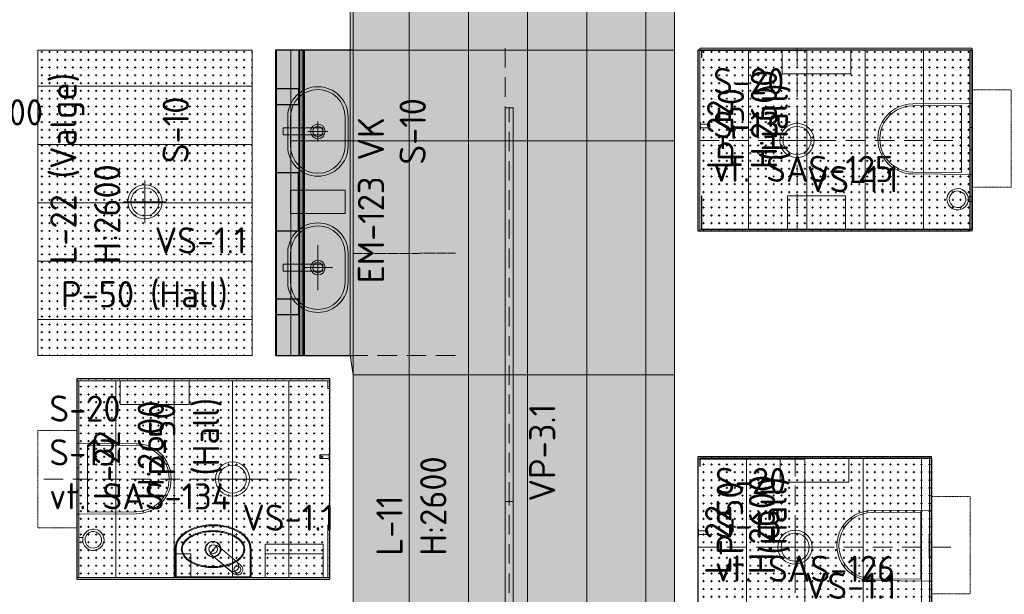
# Model space of a CAD drawing. Header units: millimetres. Extents: x 102382 to 164490, y 45733 to 103316.
# Tile 17 of 183: x 117607 to 122665, y 64493 to 67446. Entities that reach past the tile are written whole.
import ezdxf

# ---------------------------------------------------------------- set-up
doc = ezdxf.new("R2010")
doc.units = ezdxf.units.MM
for name, pattern in [('Center', [4, 2.5, -0.5, 0.5, -0.5]), ('Dash 01', [1, 0.5, -0.5]), ('Hidden 100.00_ 50.00', [150, 100, -50]), ('INP_kriipsjoon 2 (x100)', [5, 3, -2])]:
    doc.linetypes.add(name, pattern=pattern)
doc.layers.get('0').update_dxf_attribs({"true_color": 0x000000})
doc.layers.add('__REF', color=7, linetype='Continuous', true_color=0x000000)
doc.layers.add('_SA-DRAFT_Background', color=254, linetype='Continuous', true_color=0xbebebe)
for name, color, linetype, lineweight, true_color in [('_SA-DRAFT_View', 7, 'Continuous', 0, 0x000000), ('_SA-LAGI', 7, 'Continuous', 9, 0x5b5b5b), ('_SA-LAGI_hatch', 7, 'Continuous', 5, 0x787878), ('_SA-LAGI_tekst', 7, 'Continuous', 0, 0x7f4f3f), ('_SA-PORAND', 7, 'Continuous', 9, 0x5b5b5b), ('_SA-PORAND_hatch', 254, 'Continuous', 9, 0xbebebe), ('_SA-PORAND_tekst', 7, 'Continuous', 9, 0x5b5b5b), ('_SA-SANTEHN', 7, 'Continuous', 0, 0x4c5f99), ('_SA-SEIN', 250, 'Continuous', 30, 0x333333), ('_SA-SEIN_tekst', 250, 'Continuous', 0, 0x333333), ('_SA-SISUSTUS_kohtkindel', 7, 'Continuous', 15, 0x7f4f3f), ('_SA-SISUSTUS_tekst', 7, 'Continuous', 0, 0x7f4f3f), ('_SA-VALGUSTUS', 20, 'Continuous', 13, 0xff3f00), ('_SA-VALGUSTUS_abi', 7, 'Center', 0, 0xff9f7f), ('_SA-VALGUSTUS_DIM', 240, 'Continuous', 13, 0xff003f)]:
    doc.layers.add(name, color=color, linetype=linetype, lineweight=lineweight, true_color=true_color)
doc.styles.add('DIN Pro Light-Light', font='txt')
doc.styles.add('DIN Pro Medium-Medium', font='txt')
doc.dimstyles.new('INP_100_DIM', dxfattribs={"dimtxt": 135, "dimasz": 100, "dimexe": 50, "dimexo": 0.5, "dimgap": 20, "dimtad": 0, "dimtih": 1, "dimtoh": 1, "dimdec": 0, "dimzin": 1, "dimdsep": 46, "dimtxsty": 'DIN Pro Light-Light', "dimcen": 2.5, "dimadec": 1, "dimazin": 1, "dimtfac": 1, "dimtdec": 4, "dimtix": 1, "dimtofl": 0, "dimtmove": 1, "dimatfit": 3, "dimfxl": 1, "dimtolj": 1, "dimtzin": 1, "dimarcsym": 0})
pattern_1 = [(0, (-5, 0), (0, 40), [10, -30]), (90, (0, -5), (-40, 2e-15), [10, -30])]

# ---------------------------------------------------------------- blocks, each defined once
blk = doc.blocks.new('*D39')
at = {"layer": '_SA-VALGUSTUS_DIM', "color": 0, "lineweight": -2}
for p, q in [((117335.1, 66970), (117435.1, 66970)), ((117335.1, 66870), (117335.1, 66970)), ((117479.5, 66770), (117285.1, 66770)), ((117479.5, 66570), (117285.1, 66570)), ((117335.1, 66470), (117335.1, 66370))]:
    blk.add_line(p, q, dxfattribs=at)
at = {"layer": '_SA-VALGUSTUS_DIM', "color": 0}
for points in [[(117318.5, 66870), (117351.8, 66870), (117335.1, 66770)], [(117351.8, 66470), (117318.5, 66470), (117335.1, 66570)]]:
    blk.add_solid(points, dxfattribs=at)
at = {"layer": 'Defpoints', "color": 0}
for p in [(117335.1, 66770), (117480, 66770), (117480, 66570)]:
    blk.add_point(p, dxfattribs=at)
at = {"layer": '_SA-VALGUSTUS_DIM', "color": 0, "insert": (117594.7, 66970), "char_height": 135, "attachment_point": 5, "style": 'DIN Pro Light-Light'}
blk.add_mtext('\\A1;200', dxfattribs=at)
blk = doc.blocks.new('VS-1.1')
at = {"color": 0, "linetype": 'ByBlock', "lineweight": -2}
for p, q in [((0, -220), (0, 220)), ((-220, 0), (220, 0))]:
    blk.add_line(p, q, dxfattribs=at)
for radius in [176, 144]:
    blk.add_circle((0, 0), radius, dxfattribs=at)
at = {"color": 0, "linetype": 'ByBlock', "lineweight": -2, "insert": (100, -262), "char_height": 270, "width": 2611.48, "attachment_point": 1, "style": 'DIN Pro Medium-Medium'}
blk.add_mtext('VS-1.1', dxfattribs=at)
blk = doc.blocks.new('VP-3.2')
at = {"color": 0, "linetype": 'Hidden 100.00_ 50.00', "lineweight": -2}
blk.add_line((-759.5, -21), (759.5, -21), dxfattribs=at)
at = {"color": 0, "lineweight": -2}
blk.add_lwpolyline([(-759.5, -42), (-759.5, 0), (759.5, 0), (759.5, -42)], close=True, dxfattribs=at)
at = {"color": 0, "lineweight": -2, "insert": (-759.5, -123.5), "char_height": 135, "width": 1367.705, "attachment_point": 1, "style": 'DIN Pro Medium-Medium'}
blk.add_mtext('VP-3.2', dxfattribs=at)
blk = doc.blocks.new('VP-3.1')
at = {"color": 0, "linetype": 'Hidden 100.00_ 50.00', "lineweight": -2}
blk.add_line((-1011.5, -21), (1011.5, -21), dxfattribs=at)
at = {"color": 0, "lineweight": -2}
blk.add_lwpolyline([(-1011.5, -42), (-1011.5, 0), (1011.5, 0), (1011.5, -42)], close=True, dxfattribs=at)
at = {"color": 0, "lineweight": -2, "insert": (-1011.5, -123.5), "char_height": 135, "width": 1320.492, "attachment_point": 1, "style": 'DIN Pro Medium-Medium'}
blk.add_mtext('VP-3.1', dxfattribs=at)
blk = doc.blocks.new('Wcpaber')
at = {"layer": '_SA-SANTEHN', "color": 0, "lineweight": -2}
blk.add_lwpolyline([(121.5, -176.5), (121.5, 176.5), (0, 176.5), (0, -176.5)], close=True, dxfattribs=at)
blk = doc.blocks.new('Wchari_4.3')
at = {"layer": '_SA-SANTEHN', "color": 0, "lineweight": -2}
blk.add_lwpolyline([(11.8, -21.3), (11.8, 0), (-11.8, 0), (-11.8, -21.3)], dxfattribs=at)
blk.add_lwpolyline([(-42.6, -75, -2.414214), (0.1, -117.6, -0.414214)], format="xyb", close=True, dxfattribs=at)
for start, end in [(102.4386, 77.6827), (77.6827, 102.4386)]:
    blk.add_arc((0.1, -75), 54.9, start, end, dxfattribs=at)
blk = doc.blocks.new('Wcpott_1.1')
at = {"layer": '_SA-SANTEHN', "color": 0, "linetype": 'Dash 01', "lineweight": -2}
blk.add_lwpolyline([(-252, 200), (-252, 0), (248, 0), (248, 200)], close=True, dxfattribs=at)
at = {"layer": '_SA-SANTEHN', "color": 0, "lineweight": -2}
for points in [[(-175.5, 0, 0.419113), (-182.5, -7.1), (-180, -305, 1.000008), (180, -305), (182.5, -7, 0.413735), (175.5, 0)], [(-172.5, -54.7), (-170, -304.7, 1.000251), (170, -304.7), (172.5, -54.7)]]:
    blk.add_lwpolyline(points, format="xyb", close=True, dxfattribs=at)
at = {"layer": '_SA-SANTEHN', "color": 0, "linetype": 'ByBlock', "lineweight": -2}
blk.add_lwpolyline([(-56.3, -10.6, -0.404963), (-59.3, -7.7), (-59.3, -7.5), (-59.4, 0), (56.6, 0), (56.5, -7.7, -0.404962), (53.5, -10.6, -0.007219)], format="xyb", close=True, dxfattribs=at)
blk = doc.blocks.new('segisti Metris S pealt')
at = {"color": 0, "linetype": 'ByBlock', "lineweight": -2}
for p, q in [((-28, 160), (-27, 167.2)), ((-28, 135.073), (-28, 160)), ((-28, 160), (-28, 135.073)), ((-27, 167.2), (-24.3, 173.9)), ((-24.3, 173.9), (-19.7, 179.7)), ((-24.3, 173.9), (-19.7, 179.7)), ((-19.7, 179.7), (-13.9, 184.3)), ((-19.5, 151.5), (-13.8, 156)), ((-13.9, 184.3), (-7.2, 187)), ((-13.8, 156), (-7.1, 158.7)), ((-7.2, 187), (0, 188)), ((-7.1, 158.7), (0, 159.7)), ((0, 188), (7.2, 187)), ((0, 159.7), (7.1, 158.7)), ((7.1, 158.7), (13.8, 156)), ((7.2, 187), (13.9, 184.3)), ((13.8, 156), (19.5, 151.5)), ((13.9, 184.3), (19.7, 179.7)), ((19.7, 179.7), (24.3, 173.9)), ((24.3, 173.9), (27, 167.2)), ((27, 167.2), (28, 160)), ((28, 160), (28, 135.073)), ((28, 135.073), (28, 160)), ((28, 159.831), (28, 157.911)), ((28, 157.911), (28, 159.831)), ((28, 157.911), (28, 155.863)), ((28, 155.863), (28, 157.911)), ((28, 155.863), (28, 153.815)), ((28, 153.815), (28, 155.863)), ((-28, 132), (-26.7, 139.1)), ((-28, 132), (-26.7, 139.1)), ((-28, 135.073), (-28, 133.19)), ((-28, 133.19), (-28, 135.073)), ((-28, 132), (-28, 133.19)), ((-28, 133.19), (-28, 132)), ((-28, 133.19), (-28, 5)), ((-28, 96), (-28, 133.19)), ((-28, 5), (-28, 132)), ((-28, 132), (-28, 5)), ((-26.7, 139.1), (-24, 145.8)), ((-24, 145.8), (-19.5, 151.5)), ((19.5, 151.5), (24, 145.8)), ((24, 145.8), (26.7, 139.1)), ((26.7, 139.1), (28, 132)), ((28, 135.073), (28, 132)), ((28, 132), (28, 135.073)), ((28, 5), (28, 132)), ((28, 132), (28, 5)), ((-28, 5), (-28, 96)), ((-28, 5), (-28, 4)), ((-28, 4), (-28, 5)), ((-28, 4), (-28, 3)), ((-28, 3), (-28, 4)), ((-28, 3), (-28, 2.2)), ((-28, 2.2), (-28, 3)), ((-28, 2.2), (-28, 1.5)), ((-28, 1.5), (-28, 2.2)), ((-28, 1.5), (-28, 1.1)), ((-28, 1.1), (-28, 1.5)), ((-28, 1), (-28, 1.1)), ((-28, 1.1), (-28, 1)), ((-28, 1), (-27.7, 0.3)), ((-27.7, 0.3), (-27, 0)), ((-27.7, 0.3), (-27, 0)), ((-27, 0), (0, 0)), ((0, 0), (27, 0)), ((27, 0), (27.7, 0.3)), ((27, 0), (27.7, 0.3)), ((27.7, 0.3), (28, 1)), ((28, 4), (28, 5)), ((28, 5), (28, 4)), ((28, 4), (28, 3)), ((28, 3), (28, 4)), ((28, 3), (28, 2.2)), ((28, 2.2), (28, 3)), ((28, 2.2), (28, 1.5)), ((28, 1.5), (28, 2.2)), ((28, 1), (28, 1.5)), ((28, 1.5), (28, 1))]:
    blk.add_line(p, q, dxfattribs=at)
blk = doc.blocks.new('Valamu_segisti_seep')
at = {"layer": '_SA-SANTEHN', "color": 0, "linetype": 'Continuous', "lineweight": 18}
for p, q in [((-145.1, 212.8), (-145.1, 207.8)), ((0, 210.8), (0, 207.8)), ((-145.1, -177.2), (-145.1, -172.2))]:
    blk.add_line(p, q, dxfattribs=at)
at = {"layer": '_SA-SANTEHN', "color": 0, "linetype": 'Continuous', "lineweight": 13}
for p, q in [((-2, 207.8), (-145.1, 207.8)), ((-2, 207.8), (-2, 212.8)), ((-2, -172.2), (-2, 207.8)), ((-2, 207.8), (0, 207.8)), ((-145.1, -172.2), (-2, -172.2)), ((-2, -177.2), (-2, -172.2)), ((-2, -172.2), (0, -172.2))]:
    blk.add_line(p, q, dxfattribs=at)
at = {"layer": '_SA-SANTEHN', "color": 0, "linetype": 'Continuous', "lineweight": 18}
blk.add_lwpolyline([(0, 207.8), (0, -175.2, -0.414214), (-2, -177.2), (-145.1, -177.2), (-147.1, -177.2), (-149.1, -177.1), (-151.1, -177), (-153.1, -176.8), (-155.1, -176.6), (-157.1, -176.3), (-159.1, -176), (-161, -175.7), (-163, -175.3), (-164.9, -174.8), (-166.9, -174.4), (-168.8, -173.8), (-170.7, -173.3), (-172.6, -172.7), (-174.5, -172), (-176.4, -171.3), (-178.3, -170.6), (-180.1, -169.8), (-182, -169), (-183.8, -168.1), (-185.6, -167.2), (-187.4, -166.3), (-189.1, -165.4), (-190.8, -164.4), (-192.6, -163.3), (-194.3, -162.3), (-195.9, -161.2), (-197.6, -160), (-199.2, -158.9), (-200.9, -157.7), (-202.5, -156.5), (-204, -155.2), (-207.1, -152.7), (-210.1, -150), (-213, -147.3), (-215.8, -144.4), (-218.5, -141.5), (-221.1, -138.5), (-223.7, -135.5), (-226.1, -132.3), (-228.5, -129.1), (-230.8, -125.8), (-233.1, -122.5), (-235.2, -119.1), (-237.3, -115.7), (-239.3, -112.3), (-241.2, -108.8), (-243, -105.3), (-244.8, -101.7), (-246.5, -98.1), (-248.1, -94.5), (-249.6, -90.8), (-252.6, -83.4), (-255.3, -75.9), (-257.7, -68.3), (-259.9, -60.7), (-261.9, -52.9), (-263.6, -45.2), (-265.1, -37.4), (-266.4, -29.6), (-267.5, -21.7), (-268.4, -13.9), (-269.1, -6), (-269.6, 1.9), (-269.9, 9.8), (-270, 17.7), (-269.9, 25.7), (-269.6, 33.7), (-269.1, 41.7), (-268.4, 49.6), (-267.5, 57.4), (-266.4, 65.3), (-265.1, 73), (-263.6, 80.8), (-261.9, 88.5), (-260, 96.1), (-257.8, 103.7), (-255.4, 111.3), (-252.7, 118.8), (-249.8, 126.2), (-248.2, 129.9), (-246.6, 133.5), (-244.9, 137.2), (-243.1, 140.7), (-241.3, 144.3), (-239.3, 147.8), (-237.3, 151.2), (-235.3, 154.6), (-233.1, 158), (-230.9, 161.3), (-228.6, 164.6), (-226.2, 167.8), (-223.8, 171), (-221.2, 174.1), (-218.6, 177.1), (-215.8, 180), (-213, 182.8), (-210.2, 185.6), (-207.2, 188.2), (-204.1, 190.8), (-202.6, 192), (-201, 193.2), (-199.4, 194.4), (-197.7, 195.6), (-196.1, 196.7), (-194.4, 197.8), (-192.7, 198.9), (-191, 199.9), (-189.2, 200.9), (-187.5, 201.9), (-185.7, 202.8), (-183.9, 203.7), (-182.1, 204.5), (-180.3, 205.4), (-178.4, 206.1), (-176.6, 206.9), (-174.7, 207.6), (-172.8, 208.2), (-170.9, 208.8), (-169, 209.4), (-167.1, 209.9), (-165.1, 210.4), (-163.1, 210.9), (-161.2, 211.3), (-159.2, 211.6), (-157.2, 211.9), (-155.2, 212.2), (-153.2, 212.4), (-151.2, 212.6), (-149.1, 212.7), (-147.1, 212.8), (-145.1, 212.8), (-2, 212.8, -0.414214), (0, 210.8)], format="xyb", close=True, dxfattribs=at)
at = {"layer": '_SA-SANTEHN', "color": 0, "lineweight": -2}
blk.add_lwpolyline([(-120, 132.8), (0, 132.8), (0, 212.8), (-120, 212.8)], close=True, dxfattribs=at)
at = {"layer": '_SA-SANTEHN', "color": 0, "linetype": 'Continuous', "lineweight": 18}
for centre, radius in [((-145, 17.8), 22.5), ((-145, 17.8), 22), ((-40, -107.2), 17.5)]:
    blk.add_circle(centre, radius, dxfattribs=at)
at = {"layer": '_SA-SANTEHN', "color": 0, "linetype": 'Continuous', "lineweight": 13}
for points, knots in [([(-145.1, 207.8), (-150.3, 207.8), (-155.5, 207.3), (-165.7, 205.3), (-170.7, 203.8), (-180.3, 200), (-184.9, 197.7), (-193.8, 192.3), (-198.1, 189.3), (-206, 182.7), (-209.8, 179.2), (-216.8, 171.7), (-220.1, 167.7), (-226.3, 159.3), (-229.2, 155), (-234.5, 146.2), (-237, 141.7), (-243.9, 127.9), (-247.8, 118.2), (-254.3, 98.7), (-256.8, 88.9), (-260.9, 68.9), (-262.4, 58.8), (-264.5, 38.4), (-265, 28.1), (-265, 7.5), (-264.5, -2.7), (-262.5, -23.1), (-260.9, -33.2), (-257.9, -48.2), (-256.7, -53.2), (-254.1, -63.2), (-252.6, -68.2), (-247.7, -82.9), (-243.8, -92.4), (-237, -106.2), (-234.5, -110.7), (-229.1, -119.5), (-226.3, -123.8), (-217, -136.3), (-210, -143.8), (-198, -153.7), (-193.8, -156.8), (-184.9, -162.1), (-180.3, -164.4), (-170.6, -168.2), (-165.6, -169.7), (-155.5, -171.7), (-150.3, -172.2), (-145.1, -172.2)], [0, 0, 0, 0, 0.03125, 0.03125, 0.0625, 0.0625, 0.09375, 0.09375, 0.125, 0.125, 0.15625, 0.15625, 0.1875, 0.1875, 0.21875, 0.21875, 0.25, 0.25, 0.3125, 0.3125, 0.375, 0.375, 0.4375, 0.4375, 0.5, 0.5, 0.5625, 0.5625, 0.625, 0.625, 0.65625, 0.65625, 0.6875, 0.6875, 0.75, 0.75, 0.78125, 0.78125, 0.8125, 0.8125, 0.875, 0.875, 0.90625, 0.90625, 0.9375, 0.9375, 0.96875, 0.96875, 1, 1, 1, 1]), ([(-239.9, 17.8), (-239.9, 26.4), (-239.6, 34.9), (-238, 51.9), (-236.7, 60.3), (-233.5, 77.1), (-231.5, 85.4), (-226.4, 101.7), (-223.4, 109.7), (-216.4, 125.1), (-212.4, 132.5), (-203.1, 146.7), (-197.7, 153.5), (-185.3, 165.4), (-178.3, 170.6), (-166.8, 176.2), (-162.8, 177.6), (-154.4, 179.7), (-150.1, 180.3), (-141.5, 180.4), (-137.1, 180), (-128.7, 178.1), (-124.7, 176.7), (-112.8, 171.3), (-105.9, 166.3), (-93.3, 154.4), (-87.8, 147.8), (-78.3, 133.6), (-74.1, 126), (-67, 110.4), (-63.9, 102.3), (-58.8, 86), (-56.8, 77.7), (-53.5, 61.1), (-52.3, 52.7), (-50.6, 35.8), (-50.2, 27.3), (-50.1, 10.2), (-50.5, 1.6), (-52, -15.4), (-53.3, -23.9), (-56.5, -40.8), (-58.4, -49.1), (-63.5, -65.5), (-66.5, -73.5), (-73.4, -89.1), (-77.5, -96.5), (-84.4, -107.2), (-86.9, -110.6), (-92.3, -117.3), (-95.2, -120.6), (-101.4, -126.6), (-104.7, -129.4), (-111.7, -134.4), (-115.4, -136.7), (-123.1, -140.5), (-127.1, -142), (-135.5, -144.1), (-139.8, -144.7), (-148.4, -144.8), (-152.7, -144.4), (-161.2, -142.5), (-165.3, -141.1), (-173.1, -137.6), (-176.9, -135.3), (-184, -130.5), (-187.3, -127.7), (-193.6, -121.8), (-196.6, -118.6), (-202.1, -112), (-204.7, -108.6), (-211.8, -97.9), (-216, -90.4), (-223.2, -74.6), (-226.2, -66.6), (-231.4, -50.3), (-233.4, -41.9), (-236.6, -25.1), (-237.9, -16.6), (-239.2, -3.7), (-239.4, 0.6), (-239.8, 9.2), (-239.9, 13.5), (-239.9, 17.8)], [0, 0, 0, 0, 0.03125, 0.03125, 0.0625, 0.0625, 0.09375, 0.09375, 0.125, 0.125, 0.15625, 0.15625, 0.1875, 0.1875, 0.21875, 0.21875, 0.234375, 0.234375, 0.25, 0.25, 0.265625, 0.265625, 0.28125, 0.28125, 0.3125, 0.3125, 0.34375, 0.34375, 0.375, 0.375, 0.40625, 0.40625, 0.4375, 0.4375, 0.46875, 0.46875, 0.5, 0.5, 0.53125, 0.53125, 0.5625, 0.5625, 0.59375, 0.59375, 0.625, 0.625, 0.65625, 0.65625, 0.671875, 0.671875, 0.6875, 0.6875, 0.703125, 0.703125, 0.71875, 0.71875, 0.734375, 0.734375, 0.75, 0.75, 0.765625, 0.765625, 0.78125, 0.78125, 0.796875, 0.796875, 0.8125, 0.8125, 0.828125, 0.828125, 0.84375, 0.84375, 0.875, 0.875, 0.90625, 0.90625, 0.9375, 0.9375, 0.96875, 0.96875, 0.984375, 0.984375, 1, 1, 1, 1]), ([(-234.9, 17.8), (-234.9, 9.5), (-234.6, 1.1), (-233, -15.5), (-231.8, -23.8), (-228.7, -40.2), (-226.7, -48.3), (-221.8, -64.2), (-218.9, -72), (-212.1, -87.3), (-208.2, -94.6), (-201.4, -105), (-199, -108.4), (-193.8, -114.9), (-191, -118), (-185, -123.8), (-181.9, -126.5), (-175.2, -131.4), (-171.6, -133.6), (-164, -137.2), (-160.1, -138.6), (-151.9, -140.4), (-147.7, -140.8), (-139.4, -140.6), (-135.2, -139.9), (-127.2, -137.6), (-123.3, -136.1), (-116, -132.2), (-112.5, -129.8), (-106, -124.7), (-102.9, -121.9), (-97.1, -115.9), (-94.4, -112.7), (-89.4, -106.1), (-87.1, -102.7), (-80.6, -92.3), (-76.9, -85), (-70.4, -70), (-67.5, -62.2), (-62.8, -46.3), (-61, -38.3), (-58, -22), (-56.9, -13.8), (-55.4, 2.6), (-55.1, 10.9), (-55.2, 27.4), (-55.6, 35.6), (-57.2, 51.9), (-58.4, 60), (-61.5, 76.1), (-63.4, 84), (-68.2, 99.8), (-71.1, 107.6), (-77.9, 122.8), (-81.8, 130.1), (-90.8, 144), (-95.8, 150.5), (-107.7, 162.1), (-114.3, 167.2), (-125.6, 172.7), (-129.5, 174.1), (-137.6, 176), (-141.8, 176.4), (-150.1, 176.3), (-154.2, 175.6), (-162.3, 173.5), (-166.1, 171.9), (-173.4, 168.1), (-176.9, 165.9), (-183.5, 160.8), (-186.6, 158), (-192.4, 152.1), (-195.1, 149), (-200.2, 142.4), (-202.5, 139.1), (-209, 128.7), (-212.8, 121.5), (-219.3, 106.5), (-222.2, 98.8), (-227, 83), (-228.8, 75), (-231.9, 58.8), (-233.1, 50.6), (-234.2, 38.4), (-234.5, 34.3), (-234.8, 26.1), (-234.9, 22), (-234.9, 17.8)], [0, 0, 0, 0, 0.03125, 0.03125, 0.0625, 0.0625, 0.09375, 0.09375, 0.125, 0.125, 0.15625, 0.15625, 0.171875, 0.171875, 0.1875, 0.1875, 0.203125, 0.203125, 0.21875, 0.21875, 0.234375, 0.234375, 0.25, 0.25, 0.265625, 0.265625, 0.28125, 0.28125, 0.296875, 0.296875, 0.3125, 0.3125, 0.328125, 0.328125, 0.34375, 0.34375, 0.375, 0.375, 0.40625, 0.40625, 0.4375, 0.4375, 0.46875, 0.46875, 0.5, 0.5, 0.53125, 0.53125, 0.5625, 0.5625, 0.59375, 0.59375, 0.625, 0.625, 0.65625, 0.65625, 0.6875, 0.6875, 0.71875, 0.71875, 0.734375, 0.734375, 0.75, 0.75, 0.765625, 0.765625, 0.78125, 0.78125, 0.796875, 0.796875, 0.8125, 0.8125, 0.828125, 0.828125, 0.84375, 0.84375, 0.875, 0.875, 0.90625, 0.90625, 0.9375, 0.9375, 0.96875, 0.96875, 0.984375, 0.984375, 1, 1, 1, 1]), ([(-124, 52.3), (-119.5, 49.5), (-115.6, 45.8), (-109.5, 37.2), (-107.3, 32.3), (-105.5, 24.5), (-105.2, 21.9), (-105, 16.6), (-105.2, 14), (-106.4, 6.2), (-108.2, 1.2), (-113.6, -7.9), (-117.3, -11.9), (-125.8, -18.1), (-130.6, -20.4), (-140.9, -22.8), (-146.2, -23), (-156.6, -21.3), (-161.6, -19.5), (-170.5, -13.9), (-174.4, -10.1), (-180.5, -1.5), (-182.7, 3.4), (-184.4, 11.1), (-184.8, 13.8), (-185, 19), (-184.8, 21.6), (-183.6, 29.4), (-181.8, 34.5), (-176.3, 43.6), (-172.7, 47.5), (-164.2, 53.8), (-159.4, 56), (-151.7, 57.9), (-149.1, 58.2), (-143.9, 58.4), (-141.2, 58.2), (-133.5, 57), (-128.5, 55.1), (-124, 52.3)], [0, 0, 0, 0, 0.0625, 0.0625, 0.125, 0.125, 0.15625, 0.15625, 0.1875, 0.1875, 0.25, 0.25, 0.3125, 0.3125, 0.375, 0.375, 0.4375, 0.4375, 0.5, 0.5, 0.5625, 0.5625, 0.625, 0.625, 0.65625, 0.65625, 0.6875, 0.6875, 0.75, 0.75, 0.8125, 0.8125, 0.875, 0.875, 0.90625, 0.90625, 0.9375, 0.9375, 1, 1, 1, 1]), ([(-130.4, 52.7), (-132.7, 53.7), (-135, 54.4), (-139.9, 55.4), (-142.4, 55.6), (-149.8, 55.6), (-154.8, 54.7), (-163.9, 51), (-168.2, 48.2), (-175.4, 41.3), (-178.2, 37.1), (-182.2, 28), (-183.2, 23), (-183.3, 13.1), (-182.3, 8.1), (-178.4, -1.1), (-175.6, -5.3), (-168.5, -12.3), (-164.3, -15.2), (-155.1, -19), (-150.2, -20), (-140.3, -20), (-135.3, -19.1), (-126, -15.4), (-121.8, -12.6), (-114.7, -5.6), (-111.8, -1.5), (-107.8, 7.7), (-106.8, 12.6), (-106.7, 22.5), (-107.7, 27.5), (-111.6, 36.8), (-114.4, 41), (-121.5, 48), (-125.8, 50.8), (-130.4, 52.7)], [0, 0, 0, 0, 0.03125, 0.03125, 0.0625, 0.0625, 0.125, 0.125, 0.1875, 0.1875, 0.25, 0.25, 0.3125, 0.3125, 0.375, 0.375, 0.4375, 0.4375, 0.5, 0.5, 0.5625, 0.5625, 0.625, 0.625, 0.6875, 0.6875, 0.75, 0.75, 0.8125, 0.8125, 0.875, 0.875, 0.9375, 0.9375, 1, 1, 1, 1])]:
    blk.add_open_spline(points, degree=3, knots=knots, dxfattribs=at)
at = {"layer": '_SA-SANTEHN', "linetype": 'ByBlock', "rotation": 220.1469036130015}
blk.add_blockref('segisti Metris S pealt', (-143.2, 15.1), dxfattribs=at)
blk = doc.blocks.new('Wcprügikast_4.1')
at = {"layer": '_SA-SANTEHN', "color": 0, "lineweight": -2}
blk.add_lwpolyline([(-170, 149), (-170, -149), (0, -149), (0, 149)], close=True, dxfattribs=at)
blk = doc.blocks.new('Wckätepaber_4.5')
at = {"layer": '_SA-SANTEHN', "color": 0, "lineweight": -2}
blk.add_lwpolyline([(0, 149), (0, -149), (-120, -149), (-120, 149)], close=True, dxfattribs=at)

msp = doc.modelspace()

# ---------------------------------------------------------------- hatches: boundary and pattern name
at = {"layer": '_SA-LAGI_hatch'}
h = msp.add_hatch(dxfattribs=at)
h.set_pattern_fill('Plus', color=256, scale=40, style=0, pattern_type=2)
h.set_pattern_definition(pattern_1)
h.paths.add_polyline_path([(117700, 67290), (118800, 67290), (118800, 65720), (117700, 65720)], flags=0)
h = msp.add_hatch(dxfattribs=at)
h.set_pattern_fill('Plus', color=256, scale=40, style=0, pattern_type=2)
h.set_pattern_definition(pattern_1)
h.paths.add_polyline_path([(120970, 67290), (120970, 61120), (119320, 61120), (119320, 65720), (118920, 65720), (118920, 67290)], flags=0)
h = msp.add_hatch(dxfattribs=at)
h.set_pattern_fill('Plus', color=256, scale=40, style=0, pattern_type=2)
h.set_pattern_definition([(4e-09, (-5, -3e-10), (-3e-09, 40), [10, -30]), (90, (3e-10, -5), (-40, -3e-09), [10, -30])])
h.paths.add_polyline_path([(122500, 67300), (122500, 66360), (121100, 66360), (121100, 67300)], flags=0)
h = msp.add_hatch(dxfattribs=at)
h.set_pattern_fill('Plus', color=256, scale=40, style=0, pattern_type=2)
h.set_pattern_definition([(2e-10, (-5, -2e-11), (-2e-10, 40), [10, -30]), (90, (2e-11, -5), (-40, -2e-10), [10, -30])])
h.paths.add_polyline_path([(119200, 65600), (119200, 64570), (117900, 64570), (117900, 65600)], flags=0)
h = msp.add_hatch(dxfattribs=at)
h.set_pattern_fill('Plus', color=256, scale=40, style=0, pattern_type=2)
h.set_pattern_definition([(4e-09, (-5, -3e-10), (-3e-09, 40), [10, -30]), (90, (3e-10, -5), (-40, -3e-09), [10, -30])])
h.paths.add_polyline_path([(122290, 65200), (122290, 64270), (121090, 64270), (121090, 65200)], flags=0)
at = {"layer": '_SA-PORAND_hatch', "true_color": 0xfafafa}
for points in [[(119304, 67290), (119304, 66824), (119608, 66824), (119608, 68028), (119304, 68028), (119304, 67510)], [(119912, 66824), (119912, 68028), (119608, 68028), (119608, 66824)], [(120216, 66824), (120216, 68028), (119912, 68028), (119912, 66824)], [(120824, 66824), (120824, 68028), (120520, 68028), (120520, 66824)], [(121128, 67510), (121128, 68028), (120824, 68028), (120824, 66824), (120970, 66824), (120970, 67510)], [(119320, 65620), (119608, 65620), (119608, 66824), (119304, 66824), (119304, 65720)], [(120520, 65620), (120520, 66824), (120216, 66824), (120216, 65620)], [(120824, 65620), (120824, 66824), (120520, 66824), (120520, 65620)], [(120216, 64416), (120216, 65620), (119912, 65620), (119912, 64416)], [(120970, 65620), (120824, 65620), (120824, 64416), (120970, 64416)]]:
    msp.add_hatch(color=7, dxfattribs=at).paths.add_polyline_path(points, flags=0)
at = {"layer": '_SA-PORAND_hatch', "true_color": 0xebebeb}
for points in [[(120520, 66824), (120520, 68028), (120216, 68028), (120216, 66824)], [(119912, 64416), (119912, 65620), (119608, 65620), (119608, 64416)], [(120520, 64416), (120520, 65620), (120216, 65620), (120216, 64416)]]:
    msp.add_hatch(color=7, dxfattribs=at).paths.add_polyline_path(points, flags=0)
at = {"layer": '_SA-PORAND_hatch', "true_color": 0xdcdcdc}
for points in [[(119304, 66824), (119304, 67290), (119000, 67290), (119000, 66824)], [(119304, 65720), (119304, 66824), (119000, 66824), (119000, 65720)], [(119912, 65620), (119912, 66824), (119608, 66824), (119608, 65620)], [(120216, 65620), (120216, 66824), (119912, 66824), (119912, 65620)], [(120970, 66824), (120824, 66824), (120824, 65620), (120970, 65620)], [(119608, 64416), (119608, 65620), (119320, 65620), (119320, 64416)], [(120824, 64416), (120824, 65620), (120520, 65620), (120520, 64416)]]:
    msp.add_hatch(color=254, dxfattribs=at).paths.add_polyline_path(points, flags=0)
at = {"layer": '_SA-SANTEHN', "extrusion": (0, 0, -1)}
msp.add_hatch(color=256, dxfattribs=at).paths.add_polyline_path([(-118920, 66659), (-118920, 66361), (-119039.6, 66361), (-119039.6, 66659)], flags=0)

# ---------------------------------------------------------------- linework, layer by layer
for p, q in [((118920, 67290), (118920, 65720)), ((119320, 67290), (118920, 67290)), ((118920, 65720), (119320, 65720))]:
    msp.add_line(p, q)
at = {"layer": '__REF'}
for points in [[(121090, 66360), (122490, 66360), (122490, 67290), (121090, 67290)], [(117900, 64570), (119200, 64570), (119200, 65600), (117900, 65600)], [(121090, 64270), (122290, 64270), (122290, 65200), (121090, 65200)]]:
    msp.add_lwpolyline(points, close=True, dxfattribs=at)
at = {"layer": '_SA-DRAFT_Background'}
msp.add_lwpolyline([(118920, 66659), (118920, 66361), (119039.6, 66361), (119039.6, 66659)], close=True, dxfattribs=at)
at = {"layer": '_SA-DRAFT_View'}
msp.add_line((118926, 67290), (118926, 65720), dxfattribs=at)
at = {"layer": '_SA-LAGI'}
for points in [[(117700, 65720), (118800, 65720), (118800, 67290), (117700, 67290)], [(120970, 67290), (120970, 61120), (119320, 61120), (119320, 65720), (118920, 65720), (118920, 67290)], [(122500, 67300), (122500, 66360), (121100, 66360), (121100, 67300)], [(119200, 65600), (119200, 64570), (117900, 64570), (117900, 65600)], [(119200, 65600), (119200, 64570), (117900, 64570), (117900, 65600)], [(122290, 65200), (122290, 64270), (121090, 64270), (121090, 65200)]]:
    msp.add_lwpolyline(points, close=True, dxfattribs=at)
at = {"layer": '_SA-PORAND'}
for points in [[(119304, 67290), (119304, 66824), (119608, 66824), (119608, 68028), (119304, 68028)], [(119912, 66824), (119912, 68028), (119608, 68028), (119608, 66824)], [(120216, 66824), (120216, 68028), (119912, 68028), (119912, 66824)], [(120520, 66824), (120520, 68028), (120216, 68028), (120216, 66824)], [(120824, 66824), (120824, 68028), (120520, 68028), (120520, 66824)], [(121128, 67510), (121128, 68028), (120824, 68028), (120824, 66824), (120970, 66824), (120970, 67510)], [(119320, 61120), (120970, 61120), (120970, 67510), (119320, 67510)], [(117700, 67290), (118800, 67290), (118800, 65720), (117700, 65720)], [(119304, 66824), (119304, 67290), (119000, 67290), (119000, 66824)], [(122500, 67300), (122500, 66360), (121100, 66360), (121100, 67300)], [(119304, 65720), (119304, 66824), (119000, 66824), (119000, 65720)], [(119320, 65620), (119608, 65620), (119608, 66824), (119304, 66824), (119304, 65720)], [(119912, 65620), (119912, 66824), (119608, 66824), (119608, 65620)], [(120216, 65620), (120216, 66824), (119912, 66824), (119912, 65620)], [(120520, 65620), (120520, 66824), (120216, 66824), (120216, 65620)], [(120824, 65620), (120824, 66824), (120520, 66824), (120520, 65620)], [(120970, 66824), (120824, 66824), (120824, 65620), (120970, 65620)], [(119608, 64416), (119608, 65620), (119320, 65620), (119320, 64416)], [(119912, 64416), (119912, 65620), (119608, 65620), (119608, 64416)], [(120216, 64416), (120216, 65620), (119912, 65620), (119912, 64416)], [(120520, 64416), (120520, 65620), (120216, 65620), (120216, 64416)], [(120824, 64416), (120824, 65620), (120520, 65620), (120520, 64416)], [(120970, 65620), (120824, 65620), (120824, 64416), (120970, 64416)], [(119200, 65600), (119200, 64570), (117900, 64570), (117900, 65600)], [(119200, 65600), (119200, 64570), (117900, 64570), (117900, 65600)], [(122290, 65200), (122290, 64270), (121090, 64270), (121090, 65200)]]:
    msp.add_lwpolyline(points, close=True, dxfattribs=at)
at = {"layer": '_SA-PORAND_hatch'}
for p, q in [((121650, 67288), (121650, 66368)), ((121950, 67288), (121950, 66368)), ((122250, 67290), (122250, 66370)), ((121640, 65188), (121640, 64278)), ((121940, 65188), (121940, 64278)), ((122240, 65190), (122240, 64280))]:
    msp.add_line(p, q, dxfattribs=at)
for points in [[(117700, 67105), (118800, 67105), (118800, 67290), (117700, 67290)], [(121100, 67288), (121100, 66370), (121350, 66370), (121350, 67288)], [(121350, 67288), (121350, 66370), (121650, 66370), (121650, 67288)], [(121650, 67290), (121650, 66370), (121950, 66370), (121950, 67290)], [(121950, 67290), (121950, 66370), (122250, 66370), (122250, 67290)], [(122250, 67290), (122250, 66370), (122490, 66370), (122490, 67290)], [(117700, 66805), (118800, 66805), (118800, 67105), (117700, 67105)], [(117700, 66505), (118800, 66505), (118800, 66805), (117700, 66805)], [(117700, 66205), (118800, 66205), (118800, 66505), (117700, 66505)], [(117700, 65905), (118800, 65905), (118800, 66205), (117700, 66205)], [(117700, 65720), (118800, 65720), (118800, 65905), (117700, 65905)], [(117900, 64580), (118100, 64580), (118100, 65590), (117900, 65590)], [(118100, 64580), (118400, 64580), (118400, 65590), (118100, 65590)], [(118400, 64580), (118700, 64580), (118700, 65590), (118400, 65590)], [(118700, 64580), (118990, 64580), (118990, 65590), (118700, 65590)], [(118990, 64580), (119200, 64580), (119200, 65590), (118990, 65590)], [(121090, 65188), (121090, 64280), (121340, 64280), (121340, 65188)], [(121340, 65188), (121340, 64280), (121640, 64280), (121640, 65188)], [(121640, 65190), (121640, 64280), (121940, 64280), (121940, 65190)], [(121940, 65190), (121940, 64280), (122240, 64280), (122240, 65190)], [(122240, 65190), (122240, 64280), (122280, 64280), (122280, 65190)]]:
    msp.add_lwpolyline(points, close=True, dxfattribs=at)
at = {"layer": '_SA-SANTEHN', "color": 0, "lineweight": -2}
for p, q in [((122500, 67290), (122500, 66370)), ((122290, 65190), (122290, 64280))]:
    msp.add_line(p, q, dxfattribs=at)
at = {"layer": '_SA-SANTEHN'}
for p, q in [((118998.4, 66946.6), (118998.4, 66796.6)), ((119138.4, 66922.6), (119138.4, 66820.6)), ((119278.4, 66946.6), (119278.4, 66796.6)), ((118983.4, 66913.4), (118983.4, 66829.8)), ((119189.8, 66871.6), (119087.4, 66871.6)), ((119138.4, 66055.4), (119138.4, 66287.8)), ((118983.4, 66129.8), (118983.4, 66213.4)), ((118998.4, 66096.6), (118998.4, 66246.6)), ((119138.4, 66120.6), (119138.4, 66222.6)), ((119278.4, 66096.6), (119278.4, 66246.6)), ((119063.1, 66171.6), (119213.7, 66171.6)), ((119189.8, 66171.6), (119087.4, 66171.6))]:
    msp.add_line(p, q, dxfattribs=at)
at = {"layer": '_SA-SANTEHN', "color": 0, "lineweight": -2}
for points in [[(121110, 66540), (121110, 66370), (122500, 66370), (122500, 67290), (121110, 67290), (121110, 67250)], [(121100, 64450), (121100, 64280), (122290, 64280), (122290, 65190), (121100, 65190), (121100, 65150)]]:
    msp.add_lwpolyline(points, dxfattribs=at)
for points in [[(118920, 67010), (119040, 67010), (119040, 67090), (118920, 67090)], [(118920, 65930), (119040, 65930), (119040, 66010), (118920, 66010)]]:
    msp.add_lwpolyline(points, close=True, dxfattribs=at)
at = {"layer": '_SA-SANTEHN'}
for points in [[(118983.4, 66829.8), (118983.4, 66796.6, 1), (119293.4, 66796.6), (119293.4, 66946.6, 1), (118983.4, 66946.6), (118983.4, 66913.4)], [(118983.4, 66213.4), (118983.4, 66246.6, -1), (119293.4, 66246.6), (119293.4, 66096.6, -1), (118983.4, 66096.6), (118983.4, 66129.8)]]:
    msp.add_lwpolyline(points, format="xyb", dxfattribs=at)
for points in [[(119163.4, 66853.7), (118959.4, 66853.7), (118959.4, 66889.5), (119163.4, 66889.5)], [(121104, 66919), (121100, 66919), (121100, 66881), (121104, 66881)], [(121104, 66909.5), (121152, 66909.5), (121152, 66890.5), (121104, 66890.5)], [(119163.4, 66189.5), (118959.4, 66189.5), (118959.4, 66153.7), (119163.4, 66153.7)], [(119196, 65190.5), (119148, 65190.5), (119148, 65209.5), (119196, 65209.5)], [(119196, 65181), (119200, 65181), (119200, 65219), (119196, 65219)], [(121094, 64829), (121090, 64829), (121090, 64791), (121094, 64791)], [(121094, 64819.5), (121142, 64819.5), (121142, 64800.5), (121094, 64800.5)]]:
    msp.add_lwpolyline(points, close=True, dxfattribs=at)
msp.add_lwpolyline([(119200, 64850), (119190, 64850), (119190, 64580), (117910, 64580), (117910, 65590), (119190, 65590), (119190, 65550), (119200, 65550)], dxfattribs=at)
for centre, radius in [((119138.6, 66871.6), 37.5), ((119138.4, 66871.6), 26), ((121146, 66900), 4.5), ((119154, 65200), 4.5), ((121136, 64810), 4.5)]:
    msp.add_circle(centre, radius, dxfattribs=at)
at = {"layer": '_SA-SANTEHN', "extrusion": (0, 0, -1)}
for centre, radius in [((-119138.6, 66171.6), 37.5), ((-119138.4, 66171.6), 26)]:
    msp.add_circle(centre, radius, dxfattribs=at)
at = {"layer": '_SA-SANTEHN'}
for centre, start, end in [((119138.4, 66946.6), 0, 180), ((119138.4, 66796.6), 180, 0)]:
    msp.add_arc(centre, 140, start, end, dxfattribs=at)
at = {"layer": '_SA-SANTEHN', "extrusion": (0, 0, -1)}
for centre, start, end in [((-119138.4, 66246.6), 0, 180), ((-119138.4, 66096.6), 180, 0)]:
    msp.add_arc(centre, 140, start, end, dxfattribs=at)
at = {"layer": '_SA-SEIN'}
msp.add_line((117900, 65600), (117900, 64570), dxfattribs=at)
at = {"layer": '_SA-SISUSTUS_kohtkindel'}
msp.add_line((119320, 67290), (119320, 65720), dxfattribs=at)
at = {"layer": '_SA-SISUSTUS_kohtkindel', "linetype": 'Hidden 100.00_ 50.00'}
for p, q in [((119845, 67289.7), (119320, 67290)), ((119845, 65720.3), (119320, 65720))]:
    msp.add_line(p, q, dxfattribs=at)
at = {"layer": '_SA-SISUSTUS_kohtkindel', "linetype": 'INP_kriipsjoon 2 (x100)'}
msp.add_line((119845, 66245.3), (119320, 66245), dxfattribs=at)
at = {"layer": '_SA-SISUSTUS_kohtkindel', "lineweight": 13}
for points in [[(119040, 67290), (119057.9, 67290), (119057.9, 65720), (119040, 65720)], [(119065, 67290), (119057.9, 67290), (119057.9, 65720), (119065, 65720)]]:
    msp.add_lwpolyline(points, close=True, dxfattribs=at)
at = {"layer": '_SA-SISUSTUS_kohtkindel'}
msp.add_lwpolyline([(119278.4, 66570), (119278.4, 66450), (118998.4, 66450), (118998.4, 66570)], close=True, dxfattribs=at)
at = {"layer": '_SA-VALGUSTUS'}
msp.add_lwpolyline([(119045, 65720), (119070, 65720), (119070, 67290), (119045, 67290)], close=True, dxfattribs=at)
at = {"layer": '_SA-VALGUSTUS_abi', "linetype": 'Hidden 100.00_ 50.00'}
for p, q in [((120100, 67300), (120100, 61120)), ((121600, 67300), (121600, 66360)), ((121100, 66825), (122430, 66825)), ((118700, 65550), (118700, 64620)), ((121590, 65200), (121590, 64270)), ((119030, 65085), (117700, 65085)), ((121090, 64735), (122420, 64735))]:
    msp.add_line(p, q, dxfattribs=at)

# ---------------------------------------------------------------- block references
at = {"layer": '_SA-SANTEHN'}
for name, p, rotation in [('Wcpaber', (121700, 67290), 269.9999999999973), ('Wcpott_1.1', (122500, 66833), 269.9999999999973), ('Wchari_4.3', (122500, 66523), 269.9999999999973), ('Wcprügikast_4.1', (121700, 66370), 269.9999999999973), ('Wcpaber', (118300, 65468.5), 90.00000000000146), ('Wcpott_1.1', (117900, 65087), 90.00000000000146), ('Wcpaber', (121690, 65190), 269.9999999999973), ('Wcpott_1.1', (122290, 64743), 269.9999999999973), ('Wchari_4.3', (117910, 64773), 90.00000000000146)]:
    msp.add_blockref(name, p, dxfattribs=dict(at, rotation=rotation))
at = {"layer": '_SA-SANTEHN', "xscale": -1}
for name, p, rotation in [('Valamu_segisti_seep', (118617.8, 64580), 90.00000000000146), ('Wcprügikast_4.1', (119016, 64580), 90.00000000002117), ('Wckätepaber_4.5', (119016, 64580), 90.00000000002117)]:
    msp.add_blockref(name, p, dxfattribs=dict(at, rotation=rotation))
at = {"layer": '_SA-VALGUSTUS'}
for name, p, rotation in [('VP-3.1', (120100, 65981), 89.99999898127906), ('VP-3.2', (120100, 64210), 90)]:
    msp.add_blockref(name, p, dxfattribs=dict(at, rotation=rotation))
at = {"layer": '_SA-VALGUSTUS', "xscale": 0.5000000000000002, "yscale": 0.5000000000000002, "zscale": 0.5, "rotation": 2.639358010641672e-06}
for p in [(121600, 66825), (118250, 66510), (118700, 65085), (121590, 64735)]:
    msp.add_blockref('VS-1.1', p, dxfattribs=at)

# ---------------------------------------------------------------- texts
at = {"layer": '_SA-LAGI_tekst', "char_height": 135, "attachment_point": 1, "rotation": 90, "style": 'DIN Pro Medium-Medium'}
for s, insert, width in [('{\\fDIN Pro;L-22}\\P{\\fDIN Pro;H:2600}\\P', (121137.4, 66678.6), 1426.721), ('{\\fDIN Pro;L-22 (Valge)}\\P{\\fDIN Pro;H:2600}\\P', (117763.4, 66192.2), 2289.836), ('{\\fDIN Pro;L-22}\\P{\\fDIN Pro;H:2600}\\P', (117987.5, 64978), 1426.721), ('{\\fDIN Pro;L-11}\\P{\\fDIN Pro;H:2600}\\P', (119438.7, 64691), 1426.721), ('{\\fDIN Pro;L-22}\\P{\\fDIN Pro;H:2600}\\P', (121127.4, 64595.5), 1426.721)]:
    msp.add_mtext(s, dxfattribs=dict(at, insert=insert, width=width))
at = {"layer": '_SA-PORAND_tekst', "char_height": 135, "width": 1175.902, "attachment_point": 1, "rotation": 90, "style": 'DIN Pro Medium-Medium'}
for insert in [(121192.8, 66718.9), (118270.9, 65103.1), (121187.2, 64697.1)]:
    msp.add_mtext('{\\fDIN Pro;P-50 }\\P{\\fDIN Pro;(Hall)}\\P', dxfattribs=dict(at, insert=insert))
at = {"layer": '_SA-PORAND_tekst', "insert": (117818.9, 66102.6), "char_height": 135, "width": 2065.574, "attachment_point": 1, "style": 'DIN Pro Medium-Medium'}
msp.add_mtext('P-50 (Hall)', dxfattribs=at)
at = {"layer": '_SA-SEIN_tekst', "char_height": 135, "attachment_point": 1, "style": 'DIN Pro Medium-Medium'}
for s, insert, width, rotation in [('{\\fDIN Pro;S-20}\\P{\\fDIN Pro;S-13}\\P{\\fDIN Pro;vt. SAS-125}\\P', (121169.1, 67198.1), 2198.361, 359.8823), ('S-10', (118340, 66708.5), 1032.787, 89.8823), ('S-10', (119557.5, 66701.2), 1032.787, 89.8823), ('{\\fDIN Pro;S-20}\\P{\\fDIN Pro;S-13}\\P{\\fDIN Pro;vt. SAS-134}\\P', (117759.4, 65515), 2205.738, 359.8823), ('{\\fDIN Pro;S-20}\\P{\\fDIN Pro;S-13}\\P{\\fDIN Pro;vt. SAS-126}\\P', (121178.7, 65143.2), 2198.361, 359.8823)]:
    msp.add_mtext(s, dxfattribs=dict(at, insert=insert, width=width, rotation=rotation))
at = {"layer": '_SA-SISUSTUS_tekst', "insert": (119343.8, 66517.8), "char_height": 135, "width": 2112.262, "attachment_point": 2, "rotation": 89.9986, "style": 'DIN Pro Medium-Medium'}
msp.add_mtext('EM-123 VK', dxfattribs=at)

# ---------------------------------------------------------------- dimensions: what is measured, and where the dimension line sits
at = {"layer": '_SA-VALGUSTUS_DIM'}
dim = msp.add_linear_dim(base=(117335.1, 66770), p1=(117480, 66570), p2=(117480, 66770), angle=90, dimstyle='INP_100_DIM', override={"dimtxt": 135, "dimasz": 100, "dimexe": 50, "dimexo": 0.5, "dimgap": 20, "dimdec": 0, "dimzin": 1, "dimtxsty": 'DIN Pro Light-Light', "dimsah": 0, "dimcen": 2.5, "dimadec": 1, "dimazin": 1, "dimtix": 0, "dimtmove": 0, "dimtzin": 1}, dxfattribs=at)
dim.commit()
dim.dimension.update_dxf_attribs({"geometry": '*D39', "text_midpoint": (117594.7, 66970)})

doc.saveas('drawing.dxf')
